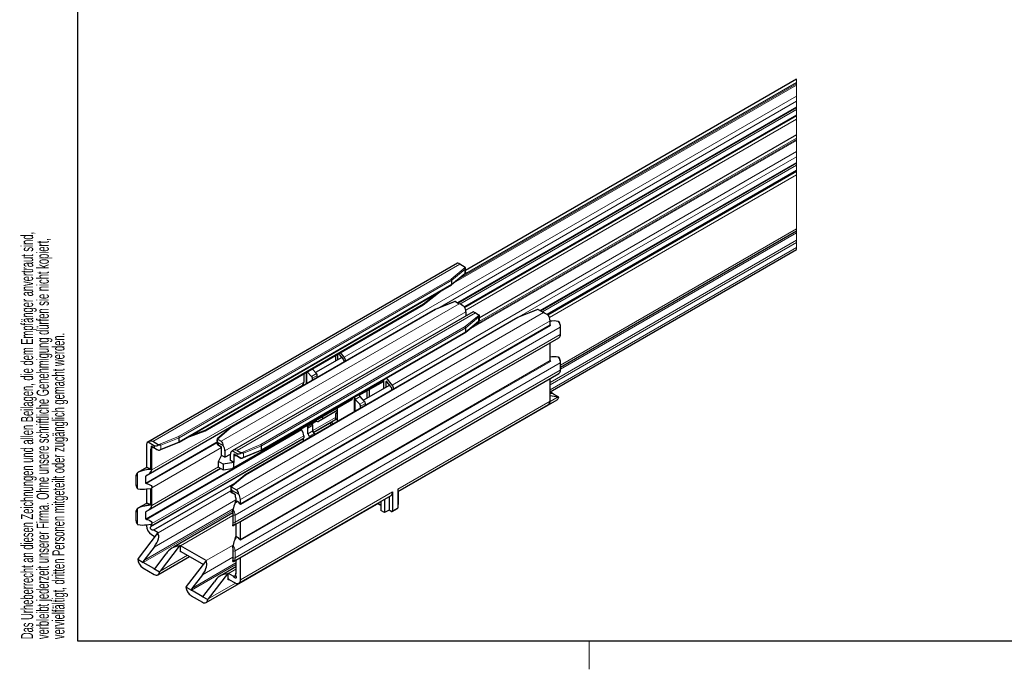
# Model space of a CAD drawing. Header units: millimetres. Extents: x 6 to 415, y 1 to 297.
# Tile 1 of 7: x 8 to 210, y 1 to 134. Entities that reach past the tile are written whole.
import ezdxf

# ---------------------------------------------------------------- set-up
doc = ezdxf.new("R2010")
doc.units = ezdxf.units.MM
doc.layers.add('RAHMEN', color=7, linetype='Continuous')
doc.styles.add('SLDTEXTSTYLE0', font='TXT', dxfattribs={"width": 0.57475})

# ---------------------------------------------------------------- blocks, each defined once
blk = doc.blocks.new('SW_NOTE_0')
at = {"color": 0, "linetype": 'Continuous', "lineweight": 0, "char_height": 2.5, "attachment_point": 1, "rotation": 90, "style": 'SLDTEXTSTYLE0'}
for s, insert in [('Das Urheberrecht an diesen Zeichnungen und allen Beilagen, die dem Empfänger anvertraut sind,', (-3.22, 0)), ('verbleibt jederzeit unserer Firma. Ohne unsere schriftliche Genehmigung dürfen sie nicht kopiert,', (0, 0)), ('vervielfältigt, dritten Personen mitgeteilt oder zugänglich gemacht werden.', (3.22, 0))]:
    blk.add_mtext(s, dxfattribs=dict(at, insert=insert))

msp = doc.modelspace()

# ---------------------------------------------------------------- linework, layer by layer
at = {"color": 7, "linetype": 'Continuous', "lineweight": 30}
for p, q in [((167.54, 121.94), (99.58, 82.71)), ((98.01, 76.02), (167.54, 116.16)), ((167.54, 114.6), (99.32, 75.22)), ((167.54, 114.41), (99.4, 75.07)), ((167.54, 110.55), (102.42, 72.96)), ((114.95, 74.41), (167.54, 104.77)), ((167.54, 103.21), (116.3, 73.63)), ((167.54, 103.02), (116.47, 73.54)), ((119.09, 62.86), (167.54, 90.83)), ((116.93, 57.78), (167.54, 86.99)), ((97.93, 84.2), (34.29, 47.46)), ((97.96, 84.22), (97.93, 84.2)), ((99.51, 83.33), (98.4, 83.96)), ((99.58, 83.29), (99.58, 83.28)), ((99.58, 82.31), (99.58, 83.28)), ((96.7, 79.78), (99.53, 82.11)), ((99.58, 82.31), (99.58, 82.17)), ((40.7, 47.44), (96.69, 79.77)), ((96.74, 79.86), (96.74, 80.68)), ((90.88, 75.65), (94.62, 78.57)), ((46.08, 49.79), (90.87, 75.65)), ((97.33, 76.31), (93.32, 74.69)), ((97.49, 76.32), (98.28, 75.87)), ((93.31, 74.69), (51.32, 50.44)), ((101.1, 74.21), (51.6, 45.64)), ((110.21, 73.01), (54.22, 40.69)), ((99.62, 74.2), (99.62, 73.36)), ((99.72, 73.41), (99.62, 73.4)), ((101.13, 74.23), (101.1, 74.21)), ((101.57, 73.97), (102.35, 73.52)), ((102.42, 72.51), (102.42, 73.48)), ((102.42, 73.48), (102.42, 73.48)), ((114.31, 74.67), (110.22, 73.02)), ((114.48, 74.68), (115.58, 74.04)), ((99.6, 70.02), (102.37, 72.3)), ((99.64, 70.11), (99.64, 70.92)), ((102.42, 72.51), (102.42, 72.37)), ((116.93, 71.53), (116.93, 72.37)), ((119.09, 69.68), (119.09, 71.15)), ((51.88, 30.31), (118.7, 68.89)), ((57.6, 45.77), (99.59, 70.01)), ((116.93, 64.19), (116.93, 67.82)), ((74.11, 64.85), (68.71, 61.74)), ((72.82, 65.22), (72.82, 64.11)), ((73.3, 64.39), (73.3, 65.44)), ((73.62, 65.46), (74.43, 64.45)), ((74.61, 64.86), (73.85, 65.82)), ((74.54, 64.19), (74.56, 63.86)), ((119.09, 62.33), (119.09, 63.8)), ((51.88, 22.96), (118.7, 61.54)), ((66.3, 61.46), (66.3, 59.77)), ((66.83, 61.77), (66.83, 59.4)), ((66.95, 59.47), (66.95, 61.84)), ((67.93, 60.95), (67.04, 61.89)), ((68.92, 61.52), (68.03, 62.46)), ((69.09, 60.98), (69.09, 61.11)), ((69.09, 60.7), (69.09, 60.98)), ((34.32, 40.81), (65.99, 59.09)), ((65.8, 58.94), (65.8, 58.8)), ((68.1, 60.13), (68.1, 60.54)), ((77.72, 57.06), (82.69, 59.92)), ((83.97, 59.16), (78.58, 56.05)), ((82.69, 60.25), (82.69, 58.42)), ((83.16, 59.74), (83.16, 58.69)), ((84.47, 59.17), (83.31, 60.61)), ((84.3, 58.75), (83.48, 59.77)), ((116.93, 55.88), (116.93, 60.47)), ((76.73, 56.61), (76.73, 56.81)), ((77.72, 57.18), (77.72, 57.38)), ((77.72, 57.06), (77.72, 57.18)), ((78.82, 55.8), (77.89, 56.78)), ((79.34, 56.49), (79.34, 58)), ((79.82, 56.76), (79.82, 58.27)), ((84.42, 58.12), (84.4, 58.49)), ((117.56, 57.39), (116.93, 57.75)), ((117.48, 57.34), (116.93, 57.42)), ((116.93, 56.99), (118.58, 56.75)), ((117.56, 57.39), (118.69, 56.74)), ((51.86, 42.13), (76.19, 56.18)), ((76.23, 56.53), (76.23, 56.27)), ((76.73, 53.68), (76.73, 56.61)), ((76.85, 53.75), (76.85, 56.27)), ((77.83, 55.23), (76.9, 56.21)), ((78, 54.42), (78, 54.83)), ((78.99, 55.17), (78.99, 55.4)), ((78.99, 54.99), (78.99, 55.17)), ((79.01, 55.01), (79.01, 55)), ((85.64, 37.31), (116.62, 55.19)), ((85.71, 37.27), (118.38, 56.13)), ((73.19, 53.9), (69.37, 51.7)), ((70.06, 52.64), (70.3, 52.23)), ((73.19, 53.9), (70.3, 52.23)), ((72.82, 53.19), (72.82, 52.19)), ((73.19, 53.51), (72.88, 53.33)), ((73.19, 53.22), (73.03, 53.32)), ((73.19, 54.44), (73.19, 51.64)), ((67.1, 50.61), (66.96, 50.85)), ((68.09, 51.18), (67.95, 51.42)), ((68.17, 49.73), (68.17, 50.91)), ((68.86, 51.77), (68.93, 51.72)), ((68.86, 51.77), (68.86, 51.77)), ((68.93, 51.73), (68.93, 51.72)), ((68.93, 51.72), (68.93, 51.72)), ((70.3, 52.23), (69.37, 51.7)), ((71.74, 51.4), (72.04, 51.57)), ((72, 50.95), (71.74, 51.4)), ((73.19, 52.24), (72.04, 51.57)), ((72.04, 51.57), (72.3, 51.12)), ((72.82, 52.19), (72.83, 52.03)), ((42.33, 48.39), (46.06, 49.78)), ((51.31, 50.43), (48.54, 48.15)), ((65.8, 50.18), (65.8, 50.13)), ((66.3, 48.72), (66.3, 48.31)), ((67.18, 49.16), (67.18, 50.33)), ((67.76, 48.5), (67.46, 48.67)), ((68.75, 49.08), (68.45, 49.24)), ((33.98, 46.78), (33.98, 42.27)), ((34.32, 47.48), (35.65, 46.71)), ((35.54, 46.29), (34.97, 46.61)), ((35.65, 46.22), (34.97, 46.61)), ((34.97, 46.61), (34.97, 46.12)), ((36.43, 46.91), (35.33, 47.55)), ((36.6, 45.78), (40.69, 47.44)), ((40.74, 47.53), (40.74, 48.35)), ((48.49, 47.95), (48.49, 46.98)), ((48.56, 48.08), (49.35, 47.62)), ((48.56, 46.93), (49.43, 46.43)), ((48.78, 47.3), (49.78, 46.72)), ((49.43, 46.43), (48.78, 46.81)), ((57.64, 45.86), (57.64, 46.67)), ((34.88, 41.85), (34.88, 46.02)), ((34.88, 46.02), (34.97, 45.96)), ((34.97, 45.96), (34.97, 46.12)), ((35.13, 46.05), (34.97, 45.96)), ((35.13, 41.78), (35.13, 46.05)), ((35.54, 46.29), (35.26, 46.29)), ((36.43, 45.77), (35.54, 46.29)), ((48.83, 43.43), (49.43, 44.71)), ((49.43, 45.94), (49.43, 46.43)), ((49.43, 44.72), (49.43, 45.94)), ((49.43, 44.71), (49.43, 44.72)), ((50.12, 44.32), (49.43, 44.72)), ((50.12, 45.62), (50.12, 44.32)), ((50.12, 44.32), (51.29, 44.99)), ((51.29, 43.64), (51.29, 44.95)), ((51.63, 45.65), (52.63, 45.07)), ((52.54, 44.63), (51.98, 44.96)), ((52.63, 44.58), (51.98, 44.96)), ((51.98, 44.96), (51.98, 44.47)), ((52.54, 44.63), (52.26, 44.63)), ((53.42, 44.13), (52.54, 44.63)), ((52.63, 45.73), (53.42, 45.27)), ((53.58, 44.14), (57.59, 45.77)), ((49.75, 42.9), (48.83, 43.43)), ((48.83, 42.29), (48.83, 43.43)), ((51.97, 43.24), (49.75, 42.9)), ((49.75, 42.9), (49.75, 41.76)), ((51.98, 43.25), (51.29, 43.64)), ((51.98, 43.25), (51.97, 43.24)), ((51.97, 42.26), (51.97, 43.24)), ((51.98, 44.47), (51.98, 43.25)), ((33.98, 42.22), (32.21, 41.2)), ((33.84, 39.02), (33.84, 40.48)), ((34.88, 41.85), (34.03, 41.74)), ((34.32, 33.46), (49.22, 42.06)), ((34.88, 41.85), (34.55, 42.04)), ((48.83, 42.29), (49.75, 41.76)), ((49.75, 41.76), (51.59, 42.04)), ((54.21, 40.68), (51.38, 38.35)), ((31.82, 40.41), (31.82, 38.94)), ((33.98, 37.81), (33.98, 34.92)), ((34.03, 37.82), (34.88, 37.93)), ((34.88, 34.5), (34.88, 37.93)), ((35.13, 34.43), (35.13, 38.07)), ((51.33, 38.14), (51.33, 37.17)), ((51.4, 38.27), (52.51, 37.63)), ((52.3, 36.61), (51.4, 37.13)), ((51.62, 37.49), (52.95, 36.73)), ((52.3, 36.61), (51.62, 37)), ((52.3, 36.12), (52.3, 36.61)), ((52.98, 18.45), (84.27, 36.51)), ((84.58, 37.2), (84.58, 33.36)), ((85.64, 37.81), (85.64, 33.98)), ((85.71, 37.35), (85.71, 34.63)), ((33.98, 34.87), (32.21, 33.85)), ((34.88, 34.5), (34.03, 34.39)), ((34.88, 34.5), (34.55, 34.69)), ((46.26, 14.49), (81.79, 35)), ((52.2, 34.92), (52.39, 35.41)), ((52.3, 36.12), (52.3, 35.96)), ((52.39, 35.9), (52.3, 35.96)), ((52.39, 35.9), (52.39, 35.41)), ((52.72, 35.22), (52.39, 35.41)), ((53.29, 34.8), (53.29, 35.63)), ((82.17, 34.43), (81.48, 34.82)), ((82.17, 35.31), (82.17, 33.4)), ((82.88, 35.71), (82.88, 33)), ((83.84, 36.27), (83.84, 33.46)), ((85.64, 34.58), (85.71, 34.63)), ((31.82, 33.06), (31.82, 31.59)), ((33.84, 31.68), (33.84, 33.14)), ((51.76, 32.89), (39.57, 25.85)), ((51.76, 33.35), (51.76, 30.34)), ((82.88, 33), (82.17, 33.4)), ((83.84, 33.46), (82.88, 33)), ((84.29, 33.2), (83.84, 33.46)), ((84.49, 33.18), (85.55, 33.79)), ((33.98, 30.47), (33.98, 30.28)), ((34.03, 30.47), (34.88, 30.58)), ((34.88, 30.5), (34.88, 30.58)), ((35.13, 30.54), (34.88, 30.5)), ((34.88, 30.5), (34.97, 30.45)), ((35.13, 30.54), (34.97, 30.45)), ((34.97, 30.22), (34.97, 30.45)), ((35.13, 30.54), (35.13, 30.72)), ((52.39, 30.61), (52.39, 28.06)), ((53.29, 27.45), (53.29, 31.08)), ((32.33, 23.53), (36.29, 28.67)), ((35.04, 28.45), (35.78, 28.02)), ((36.39, 28.81), (35.49, 29.33)), ((36.29, 28.67), (36.46, 28.77)), ((52.2, 27.57), (52.39, 28.06)), ((52.72, 27.88), (52.39, 28.06)), ((35.58, 25.9), (33.43, 23.11)), ((35.91, 21.68), (38.06, 24.47)), ((40.74, 26.1), (36.78, 20.96)), ((40.91, 26.2), (40.74, 26.1)), ((40.91, 26.2), (40.91, 24.89)), ((46.29, 23.1), (40.98, 26.16)), ((41.05, 24.98), (45.68, 22.3)), ((51.76, 26), (51.76, 22.99)), ((32.22, 23.38), (33.35, 22.73)), ((35.54, 21.46), (33.35, 22.73)), ((36.36, 20.21), (42.84, 23.95)), ((42.23, 17.82), (46.18, 22.95)), ((46.18, 22.95), (46.36, 23.05)), ((52.39, 23.26), (52.39, 20.39)), ((53.29, 19.14), (53.29, 23.73)), ((33.28, 21.63), (35.61, 20.28)), ((35.54, 21.46), (36.67, 20.81)), ((50.64, 20.38), (46.68, 15.24)), ((52.39, 21.82), (49.47, 20.13)), ((50.81, 20.48), (50.64, 20.38)), ((50.81, 19.18), (50.81, 20.48)), ((51.78, 19.93), (50.88, 20.44)), ((52.39, 20.5), (52.3, 20.45)), ((52.3, 20.45), (52.3, 20.22)), ((52.39, 20.39), (52.3, 20.45)), ((45.48, 20.18), (43.33, 17.39)), ((45.81, 15.96), (47.96, 18.76)), ((50.95, 19.26), (52.23, 18.53)), ((42.12, 17.67), (43.25, 17.02)), ((45.44, 15.75), (43.25, 17.02)), ((43.18, 15.91), (45.51, 14.57)), ((45.44, 15.75), (46.57, 15.1))]:
    msp.add_line(p, q, dxfattribs=at)
at = {"color": 7, "linetype": 'Continuous', "lineweight": 0}
for p, q in [((167.54, 86.99), (167.54, 121.94)), ((167.54, 120.77), (97.13, 80.12)), ((167.54, 120.99), (98.03, 80.87)), ((167.54, 121.27), (99.16, 81.8)), ((167.54, 118.51), (74.61, 64.86)), ((167.54, 117.44), (93.87, 74.91)), ((167.54, 116.27), (97.91, 76.08)), ((167.54, 116.12), (98.05, 76)), ((167.54, 115.71), (98.4, 75.8)), ((167.54, 114.56), (99.34, 75.19)), ((167.54, 113.74), (99.59, 74.52)), ((167.54, 109.38), (100.19, 70.5)), ((167.54, 109.6), (101.09, 71.25)), ((167.54, 109.88), (102.41, 72.29)), ((167.54, 107.12), (84.47, 59.17)), ((167.54, 106.05), (110.54, 73.14)), ((167.54, 104.89), (114.85, 74.47)), ((167.54, 104.73), (114.98, 74.39)), ((167.54, 104.32), (115.34, 74.19)), ((167.54, 103.17), (116.33, 73.61)), ((167.54, 102.35), (116.79, 73.06)), ((167.54, 91.24), (119.09, 63.27)), ((167.54, 90.4), (119.09, 62.43)), ((167.54, 88.89), (116.93, 59.67)), ((167.54, 88.4), (116.93, 59.18)), ((167.54, 87.4), (116.93, 58.18)), ((98.4, 83.96), (35.33, 47.55)), ((99.51, 83.33), (96.59, 80.92)), ((96.74, 80.68), (99.4, 82.87)), ((99.4, 82.06), (96.74, 79.86)), ((99.4, 82.06), (99.4, 82.87)), ((40.61, 48.6), (96.59, 80.92)), ((96.74, 80.68), (40.74, 48.35)), ((40.74, 47.53), (96.74, 79.86)), ((94.01, 78.22), (90.94, 75.82)), ((46.18, 49.98), (90.94, 75.82)), ((49.35, 47.62), (98.28, 75.87)), ((93.4, 74.67), (97.49, 76.32)), ((99.62, 74.2), (50.12, 45.62)), ((93.4, 74.67), (51.43, 50.44)), ((52.51, 37.63), (115.58, 74.04)), ((101.57, 73.97), (52.63, 45.73)), ((110.3, 73), (54.32, 40.68)), ((102.35, 73.52), (99.48, 71.16)), ((99.64, 70.92), (102.24, 73.07)), ((102.24, 72.25), (102.24, 73.07)), ((110.3, 73), (114.48, 74.68)), ((119.01, 71.04), (52.19, 32.47)), ((116.93, 72.37), (53.29, 35.63)), ((53.29, 34.8), (116.93, 71.53)), ((116.99, 71.37), (53.35, 34.63)), ((57.51, 46.93), (99.48, 71.16)), ((99.64, 70.92), (57.64, 46.67)), ((102.24, 72.25), (99.64, 70.11)), ((119.01, 71.04), (119.01, 69.57)), ((52.19, 31), (119.01, 69.57)), ((57.64, 45.86), (99.64, 70.11)), ((116.93, 67.82), (53.29, 31.08)), ((73.51, 65.56), (73.3, 65.44)), ((119.01, 63.7), (52.19, 25.12)), ((53.29, 27.45), (116.93, 64.19)), ((116.99, 64.02), (53.35, 27.28)), ((119.01, 63.7), (119.01, 62.23)), ((52.19, 23.65), (119.01, 62.23)), ((67.93, 60.95), (68.92, 61.52)), ((68.1, 60.54), (69.09, 61.11)), ((65.8, 58.94), (33.84, 40.48)), ((35.13, 41.78), (66.3, 59.77)), ((116.93, 60.47), (53.29, 23.73)), ((82.69, 59.99), (77.72, 57.12)), ((83.37, 59.86), (83.16, 59.74)), ((76.73, 56.61), (77.72, 57.18)), ((76.9, 56.21), (77.89, 56.78)), ((84.42, 58.14), (79.01, 55.01)), ((118.58, 56.75), (116.92, 55.79)), ((117.56, 57.39), (117.48, 57.34)), ((51.97, 42.26), (76.23, 56.27)), ((77.83, 55.23), (78.82, 55.8)), ((78, 54.83), (78.99, 55.4)), ((116.93, 55.88), (85.64, 37.81)), ((73.19, 53.41), (73.03, 53.32)), ((67.1, 50.61), (68.09, 51.18)), ((67.18, 50.33), (68.17, 50.91)), ((68.76, 51.84), (67.98, 51.38)), ((68.06, 51.23), (68.92, 51.73)), ((68.17, 49.8), (72.82, 52.48)), ((72.83, 52.08), (68.26, 49.44)), ((68.33, 49.35), (71.78, 51.34)), ((33.84, 31.68), (65.8, 50.13)), ((65.86, 49.96), (33.99, 31.56)), ((66.3, 48.72), (35.13, 30.72)), ((36.43, 46.91), (40.61, 48.6)), ((43.11, 48.83), (46.18, 49.98)), ((51.43, 50.44), (48.56, 48.08)), ((67.18, 49.16), (68.17, 49.73)), ((67.46, 48.67), (68.45, 49.24)), ((33.84, 39.02), (48.49, 47.48)), ((48.49, 47.28), (33.99, 38.91)), ((66.23, 48.13), (34.9, 30.05)), ((34.97, 30.22), (66.3, 48.31)), ((35.65, 46.22), (35.65, 46.71)), ((40.74, 48.35), (36.93, 46.81)), ((36.93, 45.99), (40.74, 47.53)), ((36.93, 45.99), (36.93, 46.81)), ((48.78, 46.81), (48.78, 47.3)), ((53.42, 45.27), (57.51, 46.93)), ((57.64, 46.67), (53.91, 45.17)), ((35.26, 46.29), (34.97, 46.12)), ((49.43, 46.33), (35.13, 38.07)), ((52.26, 44.63), (51.98, 44.47)), ((52.63, 44.58), (52.63, 45.07)), ((53.91, 44.35), (57.64, 45.86)), ((53.91, 44.35), (53.91, 45.17)), ((32.14, 41.11), (32.14, 37.94)), ((32.21, 41.2), (32.29, 41.23)), ((49.26, 42.04), (33.84, 33.14)), ((33.92, 42.17), (33.96, 42.18)), ((34.55, 42.04), (34.03, 41.74)), ((35.13, 34.43), (48.83, 42.34)), ((54.32, 40.68), (51.4, 38.27)), ((31.9, 40.31), (31.9, 38.84)), ((31.91, 38.69), (31.91, 40.44)), ((35.3, 29.36), (52.56, 39.32)), ((52.01, 38.87), (35.49, 29.33)), ((36.39, 28.81), (51.33, 37.44)), ((51.62, 37), (51.62, 37.49)), ((53.29, 19.14), (84.58, 37.2)), ((33.92, 34.82), (33.96, 34.84)), ((34.55, 34.69), (34.03, 34.39)), ((52.39, 35.6), (35.58, 25.9)), ((52.2, 34.92), (52.72, 35.22)), ((31.9, 32.96), (31.9, 31.49)), ((31.91, 31.34), (31.91, 33.09)), ((32.14, 33.76), (32.14, 30.59)), ((32.21, 33.85), (32.29, 33.89)), ((51.76, 33.36), (33.35, 22.73)), ((33.43, 23.11), (51.82, 33.72)), ((51.76, 32.38), (40.98, 26.16)), ((51.83, 32.61), (51.83, 30.87)), ((51.84, 31), (51.84, 32.47)), ((52.19, 32.47), (52.19, 31)), ((84.58, 33.36), (85.64, 33.98)), ((52.2, 27.57), (52.72, 27.88)), ((41.05, 24.98), (40.91, 24.89)), ((46.29, 23.1), (51.79, 26.28)), ((51.83, 25.26), (51.83, 23.52)), ((51.84, 23.65), (51.84, 25.12)), ((52.19, 25.12), (52.19, 23.65)), ((36.78, 20.96), (42.4, 24.2)), ((52.39, 22.3), (43.25, 17.02)), ((43.33, 17.39), (52.39, 22.62)), ((51.76, 23.81), (45.48, 20.18)), ((35.54, 21.46), (35.91, 21.68)), ((52.39, 21.32), (50.88, 20.44)), ((46.68, 15.24), (52.3, 18.49)), ((50.95, 19.26), (50.81, 19.18)), ((51.78, 19.93), (52.3, 20.22)), ((52.37, 19.97), (51.97, 19.74)), ((45.44, 15.75), (45.81, 15.96))]:
    msp.add_line(p, q, dxfattribs=at)
at = {"color": 7, "linetype": 'Continuous', "lineweight": 30, "flags": 128}
for points in [[(97.49, 76.32), (97.47, 76.33), (97.46, 76.34), (97.45, 76.35)], [(99.28, 75.29), (99, 75.45), (98.74, 75.61), (98.49, 75.75), (98.28, 75.87)], [(101.57, 73.97), (101.39, 74.08), (101.25, 74.15), (101.16, 74.21), (101.13, 74.23)], [(114.48, 74.68), (114.46, 74.69), (114.44, 74.7), (114.43, 74.71)], [(116.59, 73.47), (116.31, 73.63), (116.04, 73.78), (115.8, 73.92), (115.58, 74.04)], [(73.31, 65.51), (73.31, 65.5), (73.3, 65.44)], [(83.48, 59.77), (83.43, 59.82), (83.37, 59.86), (83.32, 59.89), (83.27, 59.89), (83.22, 59.88), (83.19, 59.85), (83.17, 59.8), (83.16, 59.74)], [(117.56, 57.39), (117.58, 57.37), (117.6, 57.36), (117.6, 57.35), (117.6, 57.34), (117.59, 57.34), (117.57, 57.33), (117.55, 57.33), (117.52, 57.33), (117.48, 57.34)], [(68.73, 51.87), (68.74, 51.86), (68.86, 51.77)], [(48.49, 46.97), (48.49, 46.98), (48.51, 46.96), (48.57, 46.93), (48.66, 46.87), (48.78, 46.81)], [(66.23, 48.13), (66.17, 48.06), (66.16, 47.95), (66.18, 47.81), (66.24, 47.68), (66.26, 47.64)], [(35.26, 46.29), (35.2, 46.28), (35.15, 46.27), (35.1, 46.26), (35.06, 46.24), (35.02, 46.21), (34.99, 46.19), (34.98, 46.16), (34.97, 46.12)], [(35.65, 46.22), (35.79, 46.14), (35.95, 46.05), (36.12, 45.95), (36.3, 45.85), (36.48, 45.74)], [(52.26, 44.63), (52.21, 44.63), (52.17, 44.62), (52.12, 44.61), (52.08, 44.6), (52.05, 44.58), (52.02, 44.55), (52, 44.53), (51.98, 44.5), (51.98, 44.47)], [(52.63, 44.58), (52.77, 44.5), (52.93, 44.41), (53.1, 44.31), (53.28, 44.21), (53.46, 44.1)], [(33.99, 38.91), (33.94, 38.93), (33.9, 38.94), (33.87, 38.97), (33.85, 39), (33.84, 39.02)], [(33.99, 38.91), (34.38, 38.81), (34.7, 38.67), (34.94, 38.5), (35.08, 38.3), (35.13, 38.07)], [(51.33, 37.17), (51.33, 37.17), (51.36, 37.16), (51.41, 37.12), (51.5, 37.07), (51.62, 37)], [(85.55, 33.79), (85.55, 33.79), (85.59, 33.82), (85.62, 33.86), (85.63, 33.92), (85.64, 33.98)], [(33.99, 31.56), (33.94, 31.58), (33.9, 31.6), (33.87, 31.62), (33.85, 31.65), (33.84, 31.68)], [(33.99, 31.56), (34.38, 31.46), (34.7, 31.32), (34.94, 31.15), (35.08, 30.95), (35.13, 30.72)], [(35.3, 29.36), (35.21, 29.35), (35.11, 29.39), (35, 29.48), (34.91, 29.6), (34.85, 29.73), (34.83, 29.86), (34.85, 29.98), (34.9, 30.05)], [(35.58, 25.9), (35.88, 26.32), (36.13, 26.75), (36.33, 27.17), (36.46, 27.57), (36.52, 27.93), (36.51, 28.24), (36.43, 28.49), (36.29, 28.67)], [(33.43, 23.11), (33.39, 23.05), (33.36, 22.99), (33.33, 22.93), (33.31, 22.87), (33.31, 22.83), (33.31, 22.78), (33.32, 22.75), (33.35, 22.73)], [(45.48, 20.18), (45.78, 20.61), (46.03, 21.04), (46.22, 21.46), (46.35, 21.85), (46.42, 22.22), (46.41, 22.53), (46.33, 22.78), (46.18, 22.95)], [(51.77, 22.91), (51.84, 22.95), (51.88, 22.97)], [(35.54, 21.46), (35.57, 21.46), (35.6, 21.45), (35.64, 21.46), (35.68, 21.48), (35.73, 21.51), (35.77, 21.54), (35.82, 21.58), (35.87, 21.63), (35.91, 21.68)], [(35.61, 20.28), (35.81, 20.19), (36, 20.14), (36.18, 20.14), (36.33, 20.19), (36.47, 20.29), (36.57, 20.43), (36.64, 20.6), (36.67, 20.81)], [(52.37, 19.97), (52.42, 19.83), (52.44, 19.7), (52.42, 19.59), (52.36, 19.53), (52.27, 19.51), (52.16, 19.54), (52.06, 19.62), (51.97, 19.74)], [(43.33, 17.39), (43.29, 17.34), (43.26, 17.29), (43.24, 17.23), (43.22, 17.18), (43.21, 17.14), (43.21, 17.1), (43.21, 17.06), (43.23, 17.03), (43.25, 17.02)], [(45.44, 15.75), (45.47, 15.74), (45.5, 15.74), (45.54, 15.75), (45.58, 15.77), (45.63, 15.79), (45.67, 15.83), (45.72, 15.87), (45.76, 15.91), (45.81, 15.96)], [(45.51, 14.57), (45.71, 14.47), (45.9, 14.43), (46.08, 14.43), (46.23, 14.48), (46.37, 14.57), (46.47, 14.71), (46.54, 14.89), (46.57, 15.1)]]:
    msp.add_lwpolyline(points, dxfattribs=at)
at = {"color": 7, "linetype": 'Continuous', "lineweight": 30}
for centre, radius, start, end in [((-115.53, -286.13), 427.48, 59.9701, 60.0379), ((97.91, 80.46), 3.28, 59.3625, 60.7542), ((96.45, 80.66), 0.287, 3.3324, 62.4424), ((96.64, 79.85), 0.102, 303.8208, 4.7834), ((90.77, 75.78), 0.173, 307.0642, 11.5556), ((97.43, 74.12), 2.19, 2.0706, 32.4048), ((93.35, 74.61), 0.0872, 48.6536, 112.7373), ((96.99, 64.16), 10.79, 59.8096, 60.2328), ((110.25, 72.93), 0.0865, 48.3479, 113.043), ((114.74, 72.29), 2.19, 2.0774, 32.3981), ((99.35, 70.91), 0.287, 3.3852, 62.4026), ((117.63, 67.25), 5.07, 78.7663, 98.491), ((117.23, 71.55), 0.3, 182.3795, 216.3841), ((99.54, 70.1), 0.103, 304.085, 4.5192), ((117.07, 67.82), 0.142, 161.2274, 180.9808), ((73.37, 65.29), 0.305, 35.0237, 75.391), ((73.37, 63.85), 1.6, 8.5392, 39.3303), ((117.63, 59.9), 5.07, 78.7663, 98.491), ((74.07, 64.15), 0.469, 4.6892, 39.5543), ((117.23, 64.2), 0.301, 182.4039, 216.3597), ((67.48, 60.51), 0.624, 2.8781, 44.0259), ((68.47, 61.08), 0.624, 2.8525, 44.0515), ((68.29, 60.69), 0.853, 3.1596, 20.4476), ((65.95, 58.94), 0.142, 161.3971, 181.0892), ((65.57, 59.69), 0.731, 304.6292, 6.6748), ((83.94, 58.45), 0.469, 4.6777, 39.5208), ((83.25, 58.16), 1.59, 6.9648, 39.4152), ((117.07, 60.47), 0.141, 161.1673, 181.0192), ((78.37, 57.23), 0.66, 216.1814, 223.2799), ((117.98, 56.72), 0.711, 304.4711, 1.6221), ((119.35, 62), 5.31, 261.7034, 262.9094), ((76.13, 56.26), 0.1, 305.6762, 5.6947), ((77.35, 56.63), 0.619, 215.9128, 223.4732), ((77.38, 54.8), 0.625, 2.8858, 44.0182), ((78.37, 55.37), 0.624, 2.8602, 44.0438), ((78.26, 55.01), 0.744, 0.396, 12.5102), ((116.18, 55.8), 0.755, 305.6952, 5.6254), ((72.95, 53.21), 0.131, 50.792, 189.227), ((66.61, 50.31), 0.574, 1.8755, 31.2283), ((67.59, 50.89), 0.578, 1.9844, 31.1194), ((69.18, 52.11), 0.458, 237.6798, 295.1211), ((40.4, 48.34), 0.335, 2.1522, 52.0889), ((45.97, 49.97), 0.216, 295.2185, 2.3343), ((51.37, 50.35), 0.108, 57.6618, 124.7967), ((66.1, 50.14), 0.301, 182.36, 216.3302), ((64.04, 48.62), 2.26, 2.4071, 36.3257), ((67.8, 49.19), 0.615, 182.6142, 237.3937), ((68.79, 49.76), 0.614, 182.5863, 237.4007), ((34.72, 46.86), 0.736, 122.2094, 186.1644), ((34.89, 46.61), 1.04, 65.1149, 123.2787), ((35.95, 47.43), 0.774, 247.2639, 312.9631), ((36.38, 46.83), 0.102, 19.3172, 59.2547), ((40.64, 47.52), 0.0947, 301.2414, 7.2282), ((49.27, 47.92), 0.796, 168.0607, 231.7137), ((48.51, 47.99), 0.102, 60.6832, 100.8425), ((38.69, 29.92), 19.67, 59.8624, 60.0942), ((48.75, 46.78), 1.03, 356.7022, 54.9107), ((47.93, 45.54), 2.19, 2.0774, 32.3981), ((57.3, 46.66), 0.333, 1.9112, 52.2759), ((66.09, 48.29), 0.21, 311.3206, 4.7274), ((45.74, 61.85), 18.58, 239.9441, 240.1015), ((52.02, 45.03), 0.736, 122.2098, 186.1678), ((52.2, 44.79), 1.04, 65.0985, 123.2883), ((52.93, 45.79), 0.774, 247.2758, 312.9484), ((53.36, 45.19), 0.102, 19.2547, 59.4684), ((57.54, 45.85), 0.0921, 300.3751, 8.3046), ((51.64, 41), 3.6, 59.6825, 60.4966), ((34.73, 36.07), 5.72, 97.1068, 115.2918), ((34.06, 40.42), 0.222, 106.3102, 164.0271), ((33.89, 42.25), 0.0918, 290.9044, 7.9465), ((34.08, 41.34), 0.845, 56.4821, 100.7149), ((33.53, 42.24), 1.66, 286.2329, 344.076), ((51.6, 42.47), 0.427, 268.4555, 331.5241), ((54.27, 40.59), 0.108, 57.5247, 124.9337), ((33.28, 42.83), 5.07, 258.7644, 278.4927), ((52.11, 38.12), 0.796, 168.0748, 231.6996), ((51.35, 38.18), 0.102, 60.6324, 100.7968), ((50.05, 34.87), 2.63, 59.0753, 60.807), ((51.91, 36.79), 1.04, 356.7217, 54.8941), ((51.1, 35.55), 2.19, 2.0684, 32.4071), ((83.83, 37.12), 0.748, 305.386, 5.9346), ((33.89, 34.9), 0.0918, 290.8807, 7.9398), ((34.08, 33.99), 0.846, 56.4835, 100.7031), ((33.53, 34.89), 1.66, 286.2352, 344.0768), ((61.48, 31.3), 9.96, 158.7046, 166.3946), ((51.65, 33.48), 2.04, 34.2197, 58.5489), ((53.59, 34.81), 0.301, 182.4039, 216.3597), ((81.56, 35.43), 0.488, 298.8665, 331.3459), ((34.73, 28.72), 5.72, 97.1068, 115.2918), ((34.06, 33.07), 0.222, 106.2639, 164.0734), ((84.4, 33.34), 0.175, 230.7909, 9.2282), ((33.28, 35.49), 5.07, 258.7733, 278.4839), ((53.43, 31.08), 0.141, 161.1683, 181.04), ((36.29, 30.39), 2.31, 182.6107, 237.3918), ((34.76, 30.21), 0.211, 311.3972, 4.6644), ((35.37, 29.16), 0.211, 55.3258, 108.6491), ((35.64, 27.53), 1.49, 56.7861, 59.9881), ((61.49, 23.95), 9.97, 158.7074, 166.3934), ((51.65, 26.13), 2.05, 34.2246, 58.5441), ((53.59, 27.46), 0.3, 182.388, 216.3886), ((40.81, 22.96), 3.14, 91.2778, 151.2203), ((40.3, 24.98), 1.36, 60.0336, 63.4167), ((41, 24.91), 0.0874, 50.8461, 189.1311), ((38.1, 19.11), 7.27, 142.5104, 143.971), ((34.53, 23.58), 2.33, 184.9671, 237.2366), ((45.55, 21.83), 1.47, 56.7289, 59.9753), ((53.43, 23.73), 0.142, 161.2274, 180.9808), ((31.5, 25.03), 6.67, 320.7592, 322.3571), ((50.71, 17.24), 3.14, 91.277, 151.2192), ((50.23, 19.32), 1.3, 59.9592, 63.4911), ((50.9, 19.19), 0.0874, 50.8091, 189.1681), ((51.48, 19.45), 0.565, 30.9751, 58.2271), ((52.64, 19.03), 0.655, 230.7958, 9.2169), ((52.86, 20.24), 0.565, 181.7643, 209.0136), ((47.62, 13.67), 6.8, 142.4608, 144.0206), ((44.43, 17.87), 2.33, 184.9691, 237.2346), ((41.4, 19.32), 6.67, 320.7592, 322.3571)]:
    msp.add_arc(centre, radius, start, end, dxfattribs=at)
at = {"color": 7, "linetype": 'Continuous', "lineweight": 0}
for centre, radius, start, end in [((116.78, 70.96), 2.23, 2.2706, 34.6219), ((118.96, 71.16), 0.126, 294.371, 354.2943), ((118.28, 69.49), 0.739, 304.9662, 6.3379), ((118.96, 69.69), 0.126, 294.368, 354.329), ((116.78, 63.61), 2.23, 2.2688, 34.6237), ((118.96, 63.81), 0.126, 294.368, 354.329), ((118.28, 62.14), 0.738, 304.9563, 6.3478), ((118.96, 62.34), 0.125, 294.3198, 354.3772), ((31.95, 40.42), 0.125, 185.448, 245.855), ((31.95, 38.95), 0.125, 185.434, 245.9007), ((32.94, 40.31), 1.04, 172.8521, 180.1742), ((33.17, 38.84), 1.27, 180.0538, 186.4653), ((31.95, 33.07), 0.125, 185.434, 245.9007), ((32.94, 32.96), 1.04, 172.8485, 180.1747), ((49.96, 32.38), 2.23, 2.2524, 34.6401), ((50.52, 32.47), 1.32, 0.1251, 6.3011), ((52.01, 32.81), 0.384, 242.5499, 297.4307), ((31.95, 31.6), 0.125, 185.448, 245.855), ((33.17, 31.49), 1.28, 180.0556, 186.4635), ((50.76, 31), 1.08, 353.0295, 0.0991), ((52.01, 31.34), 0.384, 242.566, 297.4147), ((51.46, 30.92), 0.74, 305.5113, 6.3193), ((49.96, 25.03), 2.23, 2.2524, 34.6401), ((50.51, 25.12), 1.32, 0.1241, 6.2993), ((52.01, 25.46), 0.384, 242.5947, 297.386), ((50.76, 23.65), 1.08, 353.026, 0.0996), ((52.01, 23.99), 0.384, 242.5947, 297.386), ((51.46, 23.57), 0.74, 305.5216, 6.309)]:
    msp.add_arc(centre, radius, start, end, dxfattribs=at)
at = {"color": 7, "linetype": 'Continuous', "lineweight": 30}
for points, knots in [([(99.4, 82.87), (99.4, 82.88), (99.44, 82.92), (99.51, 83.04), (99.56, 83.18), (99.58, 83.28), (99.58, 83.29)], [0, 0, 0, 0, 0.0130739, 0.3703031, 0.9422403, 1, 1, 1, 1]), ([(99.58, 82.17), (99.58, 82.17), (99.56, 82.13), (99.5, 82.08), (99.43, 82.06), (99.4, 82.06), (99.4, 82.06)], [0, 0, 0, 0, 0.063742, 0.594727, 0.984224, 1, 1, 1, 1]), ([(97.45, 76.35), (97.44, 76.35), (97.4, 76.34), (97.36, 76.32), (97.33, 76.3)], [0, 0, 0, 0, 0.276331, 1, 1, 1, 1]), ([(102.24, 73.07), (102.24, 73.07), (102.28, 73.12), (102.35, 73.24), (102.4, 73.38), (102.42, 73.47), (102.42, 73.48)], [0, 0, 0, 0, 0.013038, 0.370325, 0.942231, 1, 1, 1, 1]), ([(114.43, 74.71), (114.42, 74.71), (114.38, 74.7), (114.34, 74.68), (114.32, 74.66)], [0, 0, 0, 0, 0.276331, 1, 1, 1, 1]), ([(102.42, 72.37), (102.42, 72.36), (102.4, 72.32), (102.34, 72.27), (102.27, 72.26), (102.24, 72.25), (102.24, 72.25)], [0, 0, 0, 0, 0.063769, 0.595169, 0.98476, 1, 1, 1, 1]), ([(118.77, 72.14), (118.74, 72.16), (118.7, 72.2), (118.64, 72.22), (118.62, 72.22)], [0, 0, 0, 0, 0.612631, 1, 1, 1, 1]), ([(119.09, 71.15), (119.08, 71.23), (119.07, 71.47), (118.97, 71.81), (118.84, 72.05), (118.79, 72.14)], [0, 0, 0, 0, 0.232381, 0.698505, 1, 1, 1, 1]), ([(118.7, 68.9), (118.73, 68.91), (118.86, 68.97), (119.01, 69.2), (119.08, 69.47), (119.08, 69.63), (119.09, 69.68)], [0, 0, 0, 0, 0.0967987, 0.4613881, 0.8579339, 1, 1, 1, 1]), ([(118.77, 64.79), (118.74, 64.82), (118.7, 64.85), (118.64, 64.87), (118.62, 64.87)], [0, 0, 0, 0, 0.612773, 1, 1, 1, 1]), ([(119.09, 63.8), (119.08, 63.88), (119.07, 64.12), (118.97, 64.46), (118.84, 64.7), (118.79, 64.79)], [0, 0, 0, 0, 0.232326, 0.698453, 1, 1, 1, 1]), ([(118.7, 61.55), (118.73, 61.56), (118.86, 61.63), (119.01, 61.85), (119.08, 62.12), (119.08, 62.28), (119.09, 62.33)], [0, 0, 0, 0, 0.096764, 0.461342, 0.857938, 1, 1, 1, 1]), ([(77.72, 57.18), (77.72, 57.17), (77.72, 57.14), (77.71, 57.07), (77.72, 56.98), (77.75, 56.9), (77.78, 56.86), (77.82, 56.84), (77.83, 56.84), (77.84, 56.84)], [0, 0, 0, 0, 0.0344431, 0.2288122, 0.5737887, 0.7207297, 0.8685152, 0.9560571, 1, 1, 1, 1]), ([(76.73, 56.61), (76.73, 56.6), (76.73, 56.58), (76.75, 56.51), (76.8, 56.44), (76.83, 56.37), (76.85, 56.32), (76.86, 56.29), (76.85, 56.27), (76.85, 56.27)], [0, 0, 0, 0, 0.0357223, 0.2162626, 0.5546957, 0.7115878, 0.8690727, 0.9573562, 1, 1, 1, 1]), ([(36.93, 46.81), (36.93, 46.81), (36.88, 46.81), (36.74, 46.83), (36.59, 46.85), (36.49, 46.86), (36.48, 46.86)], [0, 0, 0, 0, 0.010449, 0.317379, 0.92672, 1, 1, 1, 1]), ([(48.49, 48.09), (48.49, 48.09), (48.5, 48.12), (48.53, 48.13), (48.54, 48.14)], [0, 0, 0, 0, 0.1771924, 1, 1, 1, 1]), ([(36.48, 45.74), (36.49, 45.75), (36.6, 45.78), (36.75, 45.86), (36.88, 45.95), (36.93, 45.99), (36.93, 45.99)], [0, 0, 0, 0, 0.066084, 0.653306, 0.988066, 1, 1, 1, 1]), ([(53.91, 45.17), (53.91, 45.17), (53.86, 45.17), (53.72, 45.19), (53.58, 45.21), (53.47, 45.22), (53.46, 45.22)], [0, 0, 0, 0, 0.010449, 0.317379, 0.92672, 1, 1, 1, 1]), ([(53.46, 44.1), (53.47, 44.11), (53.58, 44.14), (53.74, 44.22), (53.87, 44.31), (53.91, 44.35), (53.91, 44.35)], [0, 0, 0, 0, 0.066084, 0.653306, 0.988066, 1, 1, 1, 1]), ([(32.21, 41.19), (32.18, 41.17), (32.05, 41.11), (31.9, 40.88), (31.83, 40.61), (31.83, 40.45), (31.82, 40.41)], [0, 0, 0, 0, 0.0966627, 0.4612412, 0.8580554, 1, 1, 1, 1]), ([(32.14, 41.11), (32.11, 41.07), (32.02, 40.96), (31.95, 40.77), (31.92, 40.6), (31.91, 40.51), (31.91, 40.46), (31.91, 40.45), (31.91, 40.44), (31.91, 40.44)], [0, 0, 0, 0, 0.212027, 0.598712, 0.808769, 0.92852, 0.983589, 0.990686, 1, 1, 1, 1]), ([(32.29, 41.23), (32.25, 41.21), (32.2, 41.18), (32.15, 41.13), (32.14, 41.11)], [0, 0, 0, 0, 0.6385778, 1, 1, 1, 1]), ([(31.82, 38.94), (31.83, 38.86), (31.84, 38.61), (31.94, 38.27), (32.07, 38.04), (32.13, 37.95)], [0, 0, 0, 0, 0.232411, 0.698468, 1, 1, 1, 1]), ([(31.91, 38.69), (31.91, 38.69), (31.91, 38.69), (31.91, 38.67), (31.91, 38.62), (31.92, 38.51), (31.95, 38.32), (32.01, 38.11), (32.11, 37.98), (32.14, 37.94)], [0, 0, 0, 0, 0.009109, 0.016058, 0.070187, 0.191579, 0.412126, 0.812971, 1, 1, 1, 1]), ([(32.14, 37.94), (32.17, 37.92), (32.21, 37.88), (32.27, 37.87), (32.29, 37.86)], [0, 0, 0, 0, 0.612522, 1, 1, 1, 1]), ([(51.33, 38.28), (51.34, 38.29), (51.34, 38.31), (51.37, 38.33), (51.39, 38.34)], [0, 0, 0, 0, 0.17699, 1, 1, 1, 1]), ([(32.21, 33.84), (32.18, 33.82), (32.05, 33.76), (31.9, 33.53), (31.83, 33.27), (31.83, 33.1), (31.82, 33.06)], [0, 0, 0, 0, 0.096664, 0.461298, 0.858054, 1, 1, 1, 1]), ([(32.14, 33.76), (32.11, 33.72), (32.02, 33.61), (31.95, 33.42), (31.92, 33.25), (31.91, 33.16), (31.91, 33.11), (31.91, 33.1), (31.91, 33.09), (31.91, 33.09)], [0, 0, 0, 0, 0.212011, 0.598742, 0.808702, 0.928525, 0.983508, 0.990604, 1, 1, 1, 1]), ([(32.29, 33.89), (32.25, 33.86), (32.2, 33.83), (32.15, 33.78), (32.14, 33.76)], [0, 0, 0, 0, 0.6387177, 1, 1, 1, 1]), ([(51.76, 33.46), (51.77, 33.5), (51.78, 33.56), (51.79, 33.63), (51.8, 33.65)], [0, 0, 0, 0, 0.643483, 1, 1, 1, 1]), ([(51.83, 32.61), (51.83, 32.61), (51.83, 32.62), (51.83, 32.64), (51.82, 32.69), (51.81, 32.79), (51.79, 33), (51.75, 33.23), (51.76, 33.4), (51.76, 33.46)], [0, 0, 0, 0, 0.008566, 0.015096, 0.065945, 0.180356, 0.39142, 0.795134, 1, 1, 1, 1]), ([(31.82, 31.59), (31.83, 31.51), (31.84, 31.26), (31.94, 30.92), (32.07, 30.69), (32.13, 30.6)], [0, 0, 0, 0, 0.232409, 0.698519, 1, 1, 1, 1]), ([(31.91, 31.34), (31.91, 31.34), (31.91, 31.34), (31.91, 31.32), (31.91, 31.27), (31.92, 31.17), (31.95, 30.97), (32.01, 30.76), (32.11, 30.63), (32.14, 30.59)], [0, 0, 0, 0, 0.009109, 0.015984, 0.070187, 0.191505, 0.412125, 0.812971, 1, 1, 1, 1]), ([(32.14, 30.59), (32.17, 30.57), (32.21, 30.53), (32.27, 30.52), (32.29, 30.51)], [0, 0, 0, 0, 0.61238, 1, 1, 1, 1]), ([(51.76, 30.29), (51.76, 30.31), (51.75, 30.41), (51.8, 30.56), (51.81, 30.71), (51.82, 30.8), (51.83, 30.84), (51.83, 30.86), (51.83, 30.86), (51.83, 30.87)], [0, 0, 0, 0, 0.125811, 0.511989, 0.763303, 0.911259, 0.979613, 0.988423, 1, 1, 1, 1]), ([(51.8, 30.27), (51.79, 30.27), (51.77, 30.27), (51.77, 30.28), (51.76, 30.29)], [0, 0, 0, 0, 0.5464382, 1, 1, 1, 1]), ([(51.77, 30.26), (51.79, 30.27), (51.83, 30.3), (51.87, 30.32), (51.88, 30.32)], [0, 0, 0, 0, 0.678131, 1, 1, 1, 1]), ([(51.76, 26.11), (51.77, 26.15), (51.78, 26.21), (51.79, 26.28), (51.8, 26.3)], [0, 0, 0, 0, 0.643786, 1, 1, 1, 1]), ([(51.83, 25.26), (51.83, 25.26), (51.83, 25.27), (51.83, 25.29), (51.82, 25.34), (51.81, 25.44), (51.79, 25.65), (51.75, 25.88), (51.76, 26.05), (51.76, 26.11)], [0, 0, 0, 0, 0.008567, 0.015027, 0.06595, 0.180369, 0.391378, 0.79512, 1, 1, 1, 1]), ([(51.76, 22.94), (51.76, 22.96), (51.75, 23.06), (51.8, 23.21), (51.81, 23.36), (51.82, 23.45), (51.83, 23.49), (51.83, 23.51), (51.83, 23.52), (51.83, 23.52)], [0, 0, 0, 0, 0.1259006, 0.5119377, 0.7633277, 0.9112678, 0.9795133, 0.9883225, 1, 1, 1, 1]), ([(51.8, 22.93), (51.79, 22.92), (51.77, 22.92), (51.77, 22.93), (51.76, 22.94)], [0, 0, 0, 0, 0.546496, 1, 1, 1, 1])]:
    msp.add_open_spline(points, degree=3, knots=knots, dxfattribs=at)
at = {"layer": 'RAHMEN', "color": 7, "linetype": 'Continuous', "lineweight": 30}
for p, q in [((19.9, 6.58), (19.9, 286.42)), ((415.01, 6.58), (19.9, 6.58))]:
    msp.add_line(p, q, dxfattribs=at)
at = {"layer": 'RAHMEN', "lineweight": 0}
msp.add_line((124.98, 6.58), (124.98, 0.79), dxfattribs=at)

# ---------------------------------------------------------------- block references
at = {"color": 7, "linetype": 'Continuous', "lineweight": 0}
msp.add_blockref('SW_NOTE_0', (11.43, 6.98), dxfattribs=at)

doc.saveas('drawing.dxf')
